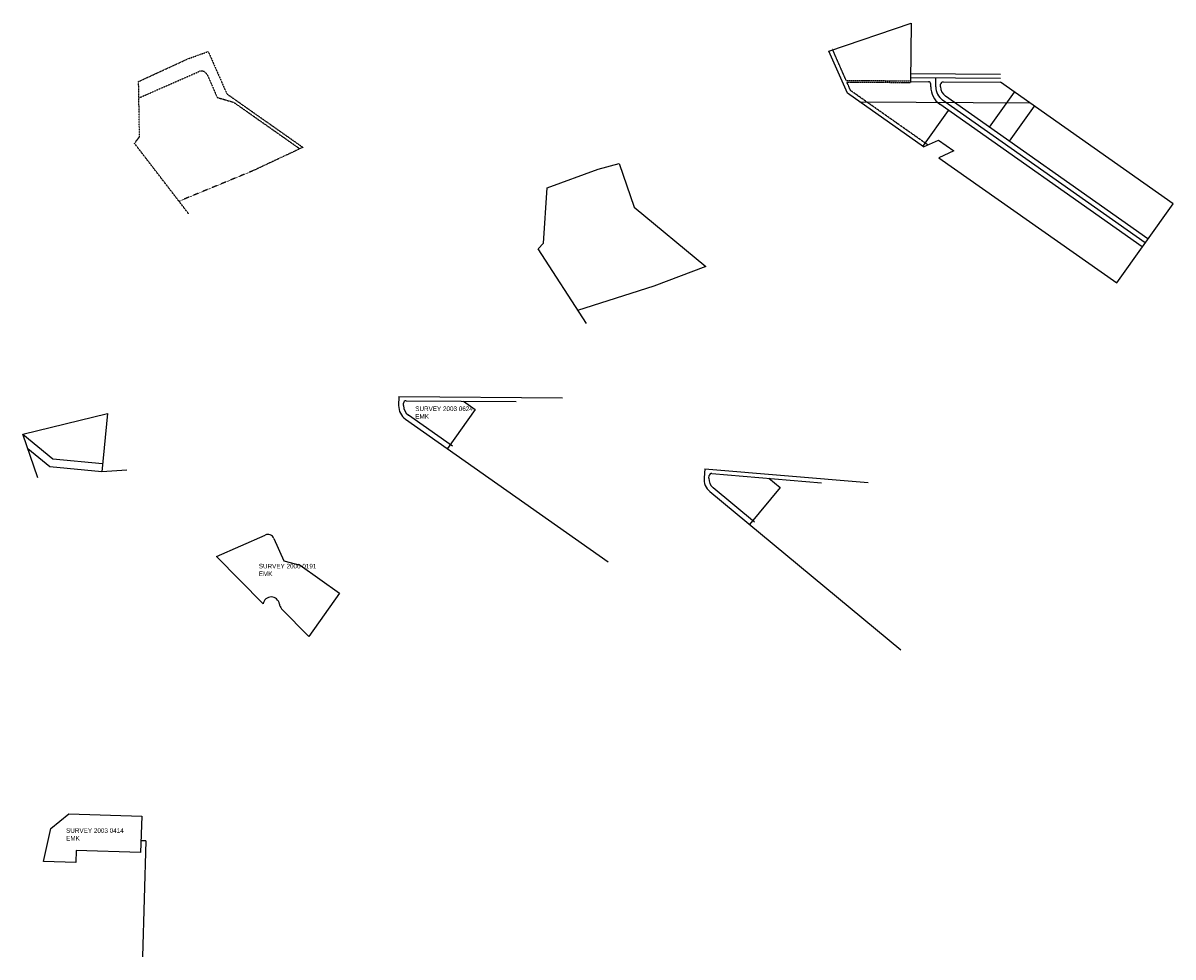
# Model space of a CAD drawing. Header units: feet. Extents: x -2 to 1509858, y -1 to 660833.
# Tile 14 of 14: x 1502817 to 1509858, y 653938 to 659654. Entities that reach past the tile are written whole.
import ezdxf

# ---------------------------------------------------------------- set-up
doc = ezdxf.new("R2010")
doc.units = ezdxf.units.FT
doc.header["$MEASUREMENT"] = 0
doc.linetypes.add('B', pattern=[0.3, 0.25, -0.05])
doc.linetypes.add('F', pattern=[0.15, 0.1, -0.05])
for name, color, linetype in [('SC_Scratch1', 7, 'Continuous'), ('SC_Scratch18', 7, 'Continuous'), ('SC_Scratch9', 7, 'Continuous')]:
    doc.layers.add(name, color=color, linetype=linetype)
doc.styles.get("Standard").update_dxf_attribs({"font": 'font31.shx'})

# ---------------------------------------------------------------- blocks, each defined once
blk = doc.blocks.new('A$Cdb36fee9')
at = {"layer": 'SC_Scratch9', "color": 7}
for p, q in [((327.2, 948.5), (451.4, 993.1)), ((451.4, 993.1), (564.9, 734.5)), ((25.3, 809.7), (327.2, 948.5)), ((30.7, 470.4), (25.3, 809.7)), ((564.9, 734.5), (1031.4, 406.5)), ((0, 431.2), (30.7, 470.4)), ((331.6, 0), (0, 431.2)), ((1031.4, 406.5), (723.5, 262.2)), ((723.5, 262.2), (271.4, 76))]:
    blk.add_line(p, q, dxfattribs=at)
blk = doc.blocks.new('A$Ce996a1b6')
at = {"layer": 'SC_Scratch1', "color": 2}
for p, q in [((0.4, 1011.1), (0, 956.1)), ((0.4, 1011.1), (1003.8, 1004.4)), ((45.2, 985.8), (719.2, 981.3)), ((30, 955.9), (30.1, 970.9)), ((468.3, 932.8), (299, 692.9)), ((396.4, 983.4), (468.3, 932.8)), ((42.4, 873.7), (1282.4, 0)), ((329.4, 708.1), (59.7, 898.2))]:
    blk.add_line(p, q, dxfattribs=at)
for centre, radius, start, end in [((45.1, 970.8), 15, 89.62532, 179.60802), ((100, 955.4), 100, 179.61921, 234.83635), ((100, 955.4), 70, 179.61921, 234.83635)]:
    blk.add_arc(centre, radius, start, end, dxfattribs=at)

msp = doc.modelspace()

# ---------------------------------------------------------------- linework, layer by layer
at = {"layer": 'SC_Scratch1', "color": 2}
for p, q in [((1505117.092, 657367.557), (1505116.724, 657312.559)), ((1505117.092, 657367.557), (1506120.57, 657360.843)), ((1505146.724, 657312.359), (1505146.824, 657327.359)), ((1505161.922, 657342.256), (1505835.897, 657337.747)), ((1505584.981, 657289.28), (1505415.682, 657049.39)), ((1505513.124, 657339.906), (1505584.981, 657289.28)), ((1505159.131, 657230.143), (1506399.168, 656356.473)), ((1505446.16, 657064.614), (1505176.408, 657254.668)), ((1504001.87, 656389.332), (1504300.019, 656520.21)), ((1504352.724, 656499.66), (1504413.008, 656362.329)), ((1504287.47, 656098.872), (1504001.87, 656389.332)), ((1504413.008, 656362.329), (1504513.12, 656335.322)), ((1504513.12, 656335.322), (1504755.61, 656164.791)), ((1504755.61, 656164.791), (1504566.982, 655900.181)), ((1504566.982, 655900.181), (1504400.359, 656069.64)), ((1502988.149, 654724.803), (1503098.546, 654814.225)), ((1503098.546, 654814.225), (1503543.656, 654799.46)), ((1503543.656, 654799.46), (1503537.002, 654577.337)), ((1502942.579, 654522.246), (1502988.149, 654724.803)), ((1503569.156, 654648.79), (1503539.173, 654649.785)), ((1503569.156, 654648.79), (1503547.863, 653937.989)), ((1503142.22, 654590.434), (1503139.981, 654515.697)), ((1503537.002, 654577.337), (1503142.22, 654590.434)), ((1503139.981, 654515.697), (1502942.579, 654522.246))]:
    msp.add_line(p, q, dxfattribs=at)
for centre, radius, start, end in [((1505216.722, 657311.894), 100, 179.6192086, 234.836347), ((1505216.722, 657311.894), 70, 179.6192086, 234.836347), ((1505161.824, 657327.256), 15, 89.6253183, 179.608015), ((1504316.097, 656483.584), 40, 23.6971349, 113.7000874), ((1504336.903, 656091.366), 50, 7.6597289, 171.3662591), ((1504436.011, 656104.695), 50, 187.6597289, 224.5166667)]:
    msp.add_arc(centre, radius, start, end, dxfattribs=at)
at = {"layer": 'SC_Scratch9', "color": 30}
for p, q in [((1507750.604, 659482.423), (1508255.583, 659653.841)), ((1508255.583, 659653.841), (1508250.572, 659294.951)), ((1507864.146, 659223.767), (1507750.604, 659482.423)), ((1508250.906, 659344.95), (1508801.758, 659341.264)), ((1508250.572, 659294.951), (1508250.502, 659289.951)), ((1508250.572, 659294.951), (1508360.223, 659294.217)), ((1508250.739, 659319.95), (1508801.591, 659316.265)), ((1508375.022, 659264.123), (1508375.122, 659279.117)), ((1508405.021, 659263.922), (1508405.389, 659318.915)), ((1508435.021, 659263.722), (1508435.121, 659278.716)), ((1508450.221, 659293.615), (1508801.423, 659291.265)), ((1509857.952, 658546.886), (1508801.423, 659291.265)), ((1508330.592, 658895.74), (1507864.146, 659223.767)), ((1509687.446, 658307.846), (1508447.424, 659181.505)), ((1509704.725, 658332.37), (1508464.702, 659206.03)), ((1508734.62, 659015.859), (1508887.705, 659230.475)), ((1507937.699, 659172.041), (1508980.546, 659165.064)), ((1508326.445, 658898.657), (1508483.761, 659119.206)), ((1509670.167, 658283.321), (1508430.145, 659156.981)), ((1508855.902, 658930.41), (1509008.986, 659145.026)), ((1508330.592, 658895.74), (1508421.309, 658937.818)), ((1508421.309, 658937.818), (1508515.377, 658871.665)), ((1508515.377, 658871.665), (1508424.66, 658829.587)), ((1508424.66, 658829.587), (1509513.444, 658063.904)), ((1509513.444, 658063.904), (1509857.952, 658546.886)), ((1502816.932, 657137.554), (1503334.866, 657264.568)), ((1503334.864, 657264.571), (1503298.772, 656907.461)), ((1502907.634, 656870.031), (1502816.932, 657137.554)), ((1502816.932, 657137.554), (1503000.43, 656985.641)), ((1502980.419, 656937.293), (1502847.529, 657047.309)), ((1503298.773, 656907.455), (1502980.419, 656937.293)), ((1503000.43, 656985.641), (1503303.8, 656957.207)), ((1503452.112, 656917.695), (1503298.773, 656907.455))]:
    msp.add_line(p, q, dxfattribs=at)
at = {"layer": 'SC_Scratch9', "color": 1, "linetype": 'F'}
for p, q in [((1503826.626, 659434.804), (1503950.836, 659479.482)), ((1503950.836, 659479.482), (1504064.378, 659220.825)), ((1503524.746, 659296.079), (1503826.626, 659434.804)), ((1503526.365, 659195.472), (1503892.931, 659356.383)), ((1503945.636, 659335.835), (1504005.92, 659198.503)), ((1503530.209, 658956.693), (1503524.746, 659296.079)), ((1504005.92, 659198.503), (1504107.194, 659168.71)), ((1504064.378, 659220.825), (1504530.824, 658892.799)), ((1504107.194, 659168.71), (1504512.046, 658883.999)), ((1503499.468, 658917.526), (1503530.209, 658956.693)), ((1503831.03, 658486.335), (1503499.468, 658917.526)), ((1504530.824, 658892.799), (1504222.934, 658748.517)), ((1504222.934, 658748.517), (1503770.86, 658562.34))]:
    msp.add_line(p, q, dxfattribs=at)
at = {"layer": 'SC_Scratch9', "color": 212, "linetype": 'B'}
for p, q in [((1507856.85, 659302.585), (1507773.496, 659492.472)), ((1507856.85, 659302.585), (1508250.605, 659299.951)), ((1507884.234, 659240.204), (1507861.253, 659292.555)), ((1507861.253, 659292.555), (1508250.502, 659289.951)), ((1508356.78, 658907.887), (1507884.234, 659240.204))]:
    msp.add_line(p, q, dxfattribs=at)
at = {"layer": 'SC_Scratch9', "color": 1, "linetype": 'F'}
msp.add_arc((1503909.009, 659319.757), 40, 23.7, 113.7, dxfattribs=at)
at = {"layer": 'SC_Scratch9', "color": 30}
for centre, radius, start, end in [((1508360.123, 659279.217), 15, 359.6166667, 89.6166667), ((1508505.019, 659263.253), 130, 179.6166667, 234.8333333), ((1508505.019, 659263.253), 100, 179.6166667, 234.8333333), ((1508505.019, 659263.253), 70, 179.6166667, 234.8333333), ((1508450.121, 659278.615), 15, 89.6166667, 179.6166667)]:
    msp.add_arc(centre, radius, start, end, dxfattribs=at)

# ---------------------------------------------------------------- block references
at = {"layer": 'SC_Scratch18', "color": 7, "rotation": 355.5316081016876}
msp.add_blockref('A$Ce996a1b6', (1506912.448, 655918.089), dxfattribs=at)
at = {"layer": 'SC_Scratch9', "color": 7, "rotation": 355.3738888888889}
msp.add_blockref('A$Cdb36fee9', (1505936.021, 657841.099), dxfattribs=at)

# ---------------------------------------------------------------- texts
at = {"layer": 'SC_Scratch1', "color": 2, "char_height": 28, "attachment_point": 1}
for s, insert in [('SURVEY 2003 0624\\PEMK', (1505218.561, 657307.38)), ('SURVEY 2000 0191 \\PEMK', (1504260.633, 656344.06)), ('SURVEY 2003 0414 \\PEMK', (1503080.996, 654725.494))]:
    msp.add_mtext_dynamic_manual_height_columns(s, width=2503.14771, gutter_width=140, heights=[0], dxfattribs=dict(at, insert=insert))

doc.saveas('drawing.dxf')
